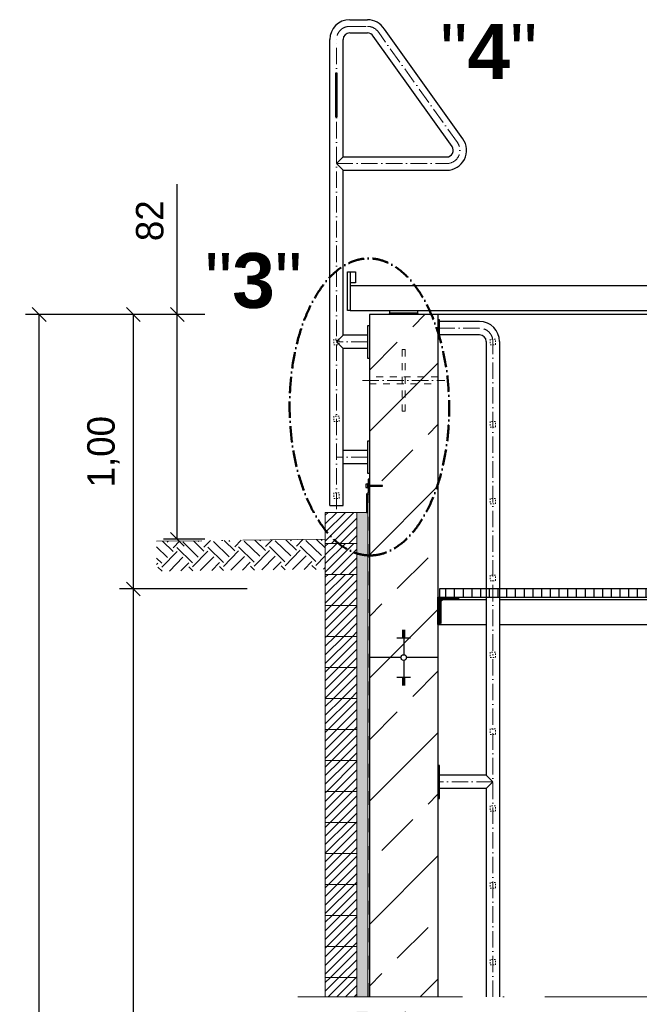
# Model space of a CAD drawing. Header units: millimetres. Extents: x -14064 to 10606674, y -83552 to 74051.
# Tile 15 of 256: x -1661 to 597, y -17605 to -14017. Entities that reach past the tile are written whole.
import ezdxf

# ---------------------------------------------------------------- set-up
doc = ezdxf.new("R2010")
doc.units = ezdxf.units.MM
doc.linetypes.add('ACAD_ISO10W100', pattern=[18, 12, -3, 0, -3])
doc.linetypes.add('JIS_02_1.0', pattern=[2, 1, -1])
doc.layers.add('0_0_1_im Papierbereich gezeichnet', color=7, linetype='Continuous')
doc.layers.add('Bemaßung', color=7, linetype='Continuous', lineweight=9)
doc.layers.add('Beschriftung', color=7, linetype='Continuous', lineweight=9)
doc.styles.add('LBB3.5M1000', font='isocp.shx', dxfattribs={"height": 3.5})
doc.dimstyles.new('DIN', dxfattribs={"dimtxt": 2.5, "dimasz": 2.5, "dimexe": 1.25, "dimexo": 0.625, "dimtad": 1, "dimtih": 1, "dimdec": 4, "dimdsep": 46, "dimlunit": 6, "dimtxsty": 'Standard', "dimcen": 2.5, "dimadec": 0, "dimazin": 0, "dimtfac": 1, "dimtdec": 4, "dimtmove": 0, "dimatfit": 3, "dimfxl": 0, "dimtvp": 1, "dimtolj": 1, "dimtzin": 0, "dimarcsym": 0})
pattern_1 = [(45, (-84371.936, 21858.412), (-15.715448, 15.715448), [])]

# ---------------------------------------------------------------- blocks, each defined once
blk = doc.blocks.new('_Oblique')
at = {"color": 0, "linetype": 'ByBlock', "lineweight": -2}
blk.add_line((-0.5, -0.5), (0.5, 0.5), dxfattribs=at)
blk = doc.blocks.new('*D124')
at = {"layer": 'Bemaßung', "color": 0, "lineweight": -2, "transparency": 16777216}
for p, q in [((-1086.4, -15091.4), (-1639.9, -15091.4)), ((-1589.9, -25811.4), (-1589.9, -15091.4)), ((-1086.4, -25811.4), (-1639.9, -25811.4))]:
    blk.add_line(p, q, dxfattribs=at)
at = {"layer": 'DEFPOINTS', "color": 0, "transparency": 16777216}
for p in [(-1589.9, -15091.4), (-386.4, -15091.4), (-386.4, -25811.4)]:
    blk.add_point(p, dxfattribs=at)
at = {"layer": 'Bemaßung', "color": 0, "lineweight": -2, "transparency": 16777216, "xscale": 50, "yscale": 50, "zscale": 50}
for p, rotation in [((-1589.9, -15091.4), 90), ((-1589.9, -25811.4), 270)]:
    blk.add_blockref('_Oblique', p, dxfattribs=dict(at, rotation=rotation))
at = {"layer": 'Bemaßung', "color": 0, "transparency": 16777216, "insert": (-1689.9, -20451.4), "char_height": 100, "attachment_point": 5, "rotation": 90}
blk.add_mtext('\\A1;10.190', dxfattribs=at)
blk = doc.blocks.new('*D125')
at = {"layer": 'Bemaßung', "color": 0, "lineweight": -2, "transparency": 16777216}
for p, q in [((-1086.4, -15091.4), (-1086.4, -14616.4)), ((-986.4, -15091.4), (-1136.4, -15091.4)), ((-1086.4, -15910.6), (-1086.4, -15091.4)), ((-986.4, -15910.6), (-1136.4, -15910.6))]:
    blk.add_line(p, q, dxfattribs=at)
at = {"layer": 'DEFPOINTS', "color": 0, "transparency": 16777216}
for p in [(-386.4, -15091.4), (-1086.4, -15910.6), (-386.4, -15910.6)]:
    blk.add_point(p, dxfattribs=at)
at = {"layer": 'Bemaßung', "color": 0, "lineweight": -2, "transparency": 16777216, "xscale": 50, "yscale": 50, "zscale": 50}
for p, rotation in [((-1086.4, -15091.4), 90), ((-1086.4, -15910.6), 270)]:
    blk.add_blockref('_Oblique', p, dxfattribs=dict(at, rotation=rotation))
at = {"layer": 'Bemaßung', "color": 0, "transparency": 16777216, "insert": (-1186.4, -14749.7), "char_height": 100, "attachment_point": 5, "rotation": 90}
blk.add_mtext('\\A1;82', dxfattribs=at)
blk = doc.blocks.new('*D173')
at = {"layer": 'Bemaßung', "color": 0, "lineweight": -2, "transparency": 16777216}
for p, q in [((-1086.4, -15091.4), (-1297.1, -15091.4)), ((-1247.1, -15091.4), (-1247.1, -16091.4)), ((-831.4, -16091.4), (-1297.1, -16091.4))]:
    blk.add_line(p, q, dxfattribs=at)
at = {"layer": 'DEFPOINTS', "color": 0, "transparency": 16777216}
for p in [(-386.4, -15091.4), (-1247.1, -16091.4), (-131.4, -16091.4)]:
    blk.add_point(p, dxfattribs=at)
at = {"layer": 'Bemaßung', "color": 0, "lineweight": -2, "transparency": 16777216, "xscale": 50, "yscale": 50, "zscale": 50}
for p, rotation in [((-1247.1, -15091.4), 90), ((-1247.1, -16091.4), 270)]:
    blk.add_blockref('_Oblique', p, dxfattribs=dict(at, rotation=rotation))
at = {"layer": 'Bemaßung', "color": 0, "transparency": 16777216, "insert": (-1355.4, -15591.4), "char_height": 100, "attachment_point": 5, "rotation": 90}
blk.add_mtext('\\A1;1,00', dxfattribs=at)
blk = doc.blocks.new('*D135')
at = {"layer": 'Bemaßung', "color": 0, "lineweight": -2, "transparency": 16777216}
for p, q in [((-831.4, -16091.4), (-1297.1, -16091.4)), ((-1247.1, -16091.4), (-1247.1, -20951.4)), ((-831.4, -20951.4), (-1297.1, -20951.4))]:
    blk.add_line(p, q, dxfattribs=at)
at = {"layer": 'DEFPOINTS', "color": 0, "transparency": 16777216}
for p in [(-131.4, -16091.4), (-1247.1, -20951.4), (-131.4, -20951.4)]:
    blk.add_point(p, dxfattribs=at)
at = {"layer": 'Bemaßung', "color": 0, "lineweight": -2, "transparency": 16777216, "xscale": 50, "yscale": 50, "zscale": 50}
for p, rotation in [((-1247.1, -16091.4), 90), ((-1247.1, -20951.4), 270)]:
    blk.add_blockref('_Oblique', p, dxfattribs=dict(at, rotation=rotation))
at = {"layer": 'Bemaßung', "color": 0, "transparency": 16777216, "insert": (-1347.1, -18521.4), "char_height": 100, "attachment_point": 5, "rotation": 90}
blk.add_mtext('\\A1;4.595', dxfattribs=at)

msp = doc.modelspace()

# ---------------------------------------------------------------- hatches: boundary and pattern name
h = msp.add_hatch()
h.set_pattern_fill('ANSI33', color=256, scale=50)
h.set_pattern_definition([(45, (-84081.94, 22019.64), (-224.5064, 224.5064), []), (45, (-83857.43, 22019.64), (-224.5064, 224.5064), [158.75, -79.375])])
h.paths.add_polyline_path([(1638.57682, -24050.24374), (1638.57682, -24046.72383), (1633.57682, -24046.72383), (1613.57682, -24050.24374)], flags=16)
h.paths.add_polyline_path([(3725.37918, -16315.79156), (1914.37502, -16336.1781), (2014.51675, -16691.36655), (3725.37918, -16691.36532)])
h.paths.add_polyline_path([(1914.37502, -16336.1781), (1453.57682, -16341.36532), (1453.57682, -16675.36532), (1571.07545, -16675.36532), (1571.07545, -16673.36532), (1731.07545, -16673.36532), (1856.16249, -16675.36532), (1856.16249, -16685.36532), (1902.56249, -16685.36532), (2012.92719, -16685.7286)])
h.paths.add_polyline_path([(1413.57682, -15717.54758), (1366.07654, -15717.54758), (1366.07654, -15714.40722), (1413.57682, -15714.40722), (1413.57682, -15640.77266, -0.2574196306), (1163.57682, -15679.36899), (1163.57682, -16341.36532), (1278.22429, -16341.36532, -1), (1298.92935, -16341.36532), (1413.57682, -16341.36532)])
h.paths.add_polyline_path([(1288.57682, -16269.87128), (1288.57682, -16266.35138), (1283.57682, -16266.35138), (1263.57682, -16269.87128)], flags=16)
h.paths.add_polyline_path([(1283.57682, -16433.9788), (1288.57682, -16433.9788), (1288.57682, -16430.45889), (1283.57682, -16430.45889)], flags=16)
h.paths.add_polyline_path([(1288.57682, -24050.24374), (1288.57682, -24046.72383), (1283.57682, -24046.72383), (1263.57682, -24050.24374)], flags=16)
h.paths.add_polyline_path([(-136.42318, -24121.73778), (-251.07065, -24121.73778, -1), (-271.77571, -24121.73778), (-386.42318, -24121.73778), (-386.42318, -25811.36532), (-271.77571, -25811.36532, -1), (-251.07065, -25811.36532), (-136.42318, -25811.36532)])
h.paths.add_polyline_path([(-266.42318, -24214.35125), (-261.42318, -24214.35125), (-261.42318, -24210.83135), (-266.42318, -24210.83135)], flags=16)
h.paths.add_polyline_path([(-261.42318, -25739.87128), (-261.42318, -25736.35138), (-266.42318, -25736.35138), (-286.42318, -25739.87128)], flags=16)
h.paths.add_polyline_path([(-261.42318, -24050.24374), (-261.42318, -24046.72383), (-266.42318, -24046.72383), (-286.42318, -24050.24374)], flags=16)
h.paths.add_polyline_path([(-266.42318, -16433.9788), (-261.42318, -16433.9788), (-261.42318, -16430.45889), (-266.42318, -16430.45889)], flags=16)
h.paths.add_polyline_path([(-136.42318, -15343.86532), (-256.42318, -15343.86532), (-256.42318, -15443.86532), (-266.42318, -15443.86532), (-266.42318, -15343.86532), (-386.42318, -15343.86532), (-386.42318, -15714.40722), (-338.9229, -15714.40722), (-338.9229, -15717.54758), (-386.42318, -15717.54758), (-386.42318, -16341.36532), (-271.77571, -16341.36532, -1), (-251.07065, -16341.36532), (-136.42318, -16341.36532)])
h.paths.add_polyline_path([(-136.42318, -15091.36532), (-386.42318, -15091.36532), (-386.42318, -15318.86532), (-266.42318, -15318.86532), (-266.42318, -15218.86532), (-256.42318, -15218.86532), (-256.42318, -15318.86532), (-136.42318, -15318.86532)])
h.paths.add_polyline_path([(-256.42318, -15343.86532), (-266.42318, -15343.86532), (-266.42318, -15443.86532), (-256.42318, -15443.86532)], flags=17)
h.paths.add_polyline_path([(-256.42318, -15331.36532), (-266.42318, -15331.36532), (-266.42318, -15343.86532), (-256.42318, -15343.86532)])
h.paths.add_polyline_path([(-256.42318, -15318.86532), (-266.42318, -15318.86532), (-266.42318, -15331.36532), (-256.42318, -15331.36532)])
h.paths.add_polyline_path([(-256.42318, -15218.86532), (-266.42318, -15218.86532), (-266.42318, -15318.86532), (-256.42318, -15318.86532)], flags=17)
h.paths.add_polyline_path([(-266.42318, -15318.86532), (-386.42318, -15318.86532), (-386.42318, -15331.36532), (-266.42318, -15331.36532)])
h.paths.add_polyline_path([(-266.42318, -15331.36532), (-386.42318, -15331.36532), (-386.42318, -15343.86532), (-266.42318, -15343.86532)])
h.paths.add_polyline_path([(-136.42318, -15331.36532), (-256.42318, -15331.36532), (-256.42318, -15343.86532), (-136.42318, -15343.86532)])
h.paths.add_polyline_path([(-136.42318, -15318.86532), (-256.42318, -15318.86532), (-256.42318, -15331.36532), (-136.42318, -15331.36532)])
h.paths.add_polyline_path([(1413.57682, -15433.36532), (1293.57682, -15433.36532), (1293.57682, -15506.30456), (1283.57682, -15506.30456), (1283.57682, -15433.36532), (1163.57682, -15433.36532), (1163.57682, -15679.36899, 0.2574196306), (1413.57682, -15640.77266)])
h.paths.add_polyline_path([(1413.57682, -15091.36532), (1163.57682, -15091.36532), (1163.57682, -15187.36166, -0.2574196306), (1413.57682, -15225.95799)])
h.paths.add_polyline_path([(1283.57682, -15192.00456), (1293.57682, -15192.00456), (1293.57682, -15292.00456), (1413.57682, -15292.00456), (1413.57682, -15225.95799, 0.2574196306), (1163.57682, -15187.36166), (1163.57682, -15292.00456), (1283.57682, -15292.00456)])
h.paths.add_polyline_path([(1293.57682, -15192.00456), (1283.57682, -15192.00456), (1283.57682, -15292.00456), (1293.57682, -15292.00456)], flags=17)
h.paths.add_polyline_path([(1283.57682, -15292.00456), (1163.57682, -15292.00456), (1163.57682, -15349.15456), (1283.57682, -15349.15456)])
h.paths.add_polyline_path([(1293.57682, -15292.00456), (1283.57682, -15292.00456), (1283.57682, -15349.15456), (1293.57682, -15349.15456)])
h.paths.add_polyline_path([(1413.57682, -15292.00456), (1293.57682, -15292.00456), (1293.57682, -15349.15456), (1413.57682, -15349.15456)])
h.paths.add_polyline_path([(1413.57682, -15349.15456), (1293.57682, -15349.15456), (1293.57682, -15406.30456), (1413.57682, -15406.30456)])
h.paths.add_polyline_path([(1293.57682, -15349.15456), (1283.57682, -15349.15456), (1283.57682, -15406.30456), (1293.57682, -15406.30456)])
h.paths.add_polyline_path([(1283.57682, -15349.15456), (1163.57682, -15349.15456), (1163.57682, -15406.30456), (1283.57682, -15406.30456)])
h.paths.add_polyline_path([(1283.57682, -15406.30456), (1163.57682, -15406.30456), (1163.57682, -15433.36532), (1283.57682, -15433.36532)])
h.paths.add_polyline_path([(1293.57682, -15406.30456), (1283.57682, -15406.30456), (1283.57682, -15433.36532), (1293.57682, -15433.36532)])
h.paths.add_polyline_path([(1413.57682, -15406.30456), (1293.57682, -15406.30456), (1293.57682, -15433.36532), (1413.57682, -15433.36532)])
h.paths.add_polyline_path([(1293.57682, -15433.36532), (1283.57682, -15433.36532), (1283.57682, -15506.30456), (1293.57682, -15506.30456)], flags=17)
edge = h.paths.add_edge_path()
edge.add_line((1853.57907, -22653.62134), (1453.57682, -22653.62134))
edge.add_line((1453.57682, -22653.62134), (1453.57682, -24121.73778))
edge.add_line((1453.57682, -24121.73778), (1628.22429, -24121.73778))
edge.add_arc((1638.57682, -24121.73778), 10.35253, 0, 180, ccw=False)
edge.add_line((1648.92935, -24121.73778), (1824.57682, -24121.73778))
edge.add_line((1824.57682, -24121.73778), (1824.57682, -24013.66532))
edge.add_line((1824.57682, -24013.66532), (1832.15726, -23944.03869))
edge.add_line((1832.15726, -23944.03869), (1838.15726, -23944.03869))
edge.add_line((1838.15726, -23944.03869), (1838.15726, -23976.03869))
edge.add_line((1838.15726, -23976.03869), (1853.57957, -23976.03869))
edge.add_line((1853.57957, -23976.03869), (1853.57907, -22653.62134))
edge = h.paths.add_edge_path()
edge.add_line((1413.57682, -22653.62134), (1163.57682, -22653.62134))
edge.add_line((1163.57682, -22653.62134), (1163.57682, -24121.73778))
edge.add_line((1163.57682, -24121.73778), (1278.22429, -24121.73778))
edge.add_arc((1288.57682, -24121.73778), 10.35253, 0, 180, ccw=False)
edge.add_line((1298.92935, -24121.73778), (1413.57682, -24121.73778))
edge.add_line((1413.57682, -24121.73778), (1413.57682, -22653.62134))
edge = h.paths.add_edge_path()
edge.add_line((-136.42318, -22653.62134), (-386.42318, -22653.62134))
edge.add_line((-386.42318, -22653.62134), (-386.42318, -24121.73778))
edge.add_line((-386.42318, -24121.73778), (-271.77571, -24121.73778))
edge.add_arc((-261.42318, -24121.73778), 10.35253, 0, 180, ccw=False)
edge.add_line((-251.07065, -24121.73778), (-136.42318, -24121.73778))
edge.add_line((-136.42318, -24121.73778), (-136.42318, -22653.62134))
h.paths.add_polyline_path([(1853.57717, -17632.0379), (1453.57682, -17632.0379), (1453.57682, -22599.84387), (1853.57905, -22599.84387)])
h.paths.add_polyline_path([(1453.57682, -17578.26043), (1853.57715, -17578.26043), (1853.57683, -16725.36785), (1842.56249, -16725.36532), (1842.56249, -16691.36532), (1453.57682, -16691.36532)])
h.paths.add_polyline_path([(1413.57682, -17632.0379), (1163.57682, -17632.0379), (1163.57682, -20348.13454), (1205.1166, -20426.6966), (1259.72684, -20444.24362), (1312.38727, -20459.84126), (1365.04703, -20489.0863), (1392.35249, -20516.38195), (1392.35249, -20551.47643), (1378.69976, -20608.01712), (1355.29527, -20656.75943), (1331.89078, -20689.90409), (1287.0323, -20740.59577), (1242.17381, -20767.89143), (1203.16611, -20783.48863), (1163.57682, -20797.87988), (1163.57682, -22599.84387), (1413.57682, -22599.84387)])
edge = h.paths.add_edge_path()
edge.add_line((1163.57682, -17578.26043), (1413.57682, -17578.26043))
edge.add_line((1413.57682, -17578.26043), (1413.57682, -16341.36532))
edge.add_line((1413.57682, -16341.36532), (1298.92935, -16341.36532))
edge.add_arc((1288.57682, -16341.36532), 10.35253, -180, 0, ccw=False)
edge.add_line((1278.22429, -16341.36532), (1163.57682, -16341.36532))
edge.add_line((1163.57682, -16341.36532), (1163.57682, -17578.26043))
h.paths.add_polyline_path([(-136.42318, -17632.0379), (-386.42318, -17632.0379), (-386.42318, -22599.84387), (-136.42318, -22599.84387)])
edge = h.paths.add_edge_path()
edge.add_line((-386.42318, -17578.26043), (-136.42318, -17578.26043))
edge.add_line((-136.42318, -17578.26043), (-136.42318, -16341.36532))
edge.add_line((-136.42318, -16341.36532), (-251.07065, -16341.36532))
edge.add_arc((-261.42318, -16341.36532), 10.35253, -180, 0, ccw=False)
edge.add_line((-271.77571, -16341.36532), (-386.42318, -16341.36532))
edge.add_line((-386.42318, -16341.36532), (-386.42318, -17578.26043))
h = msp.add_hatch(color=256)
h.dxf.hatch_style = 1
h.paths.add_polyline_path([(-386.42318, -15692.01294), (-391.43058, -15692.01294), (-391.43058, -15714.40722), (-386.42649, -15714.40722)])
h.paths.add_polyline_path([(-386.42649, -15714.40722), (-391.43058, -15714.40722), (-391.43058, -15717.54758), (-386.42696, -15717.54758)])
h.paths.add_polyline_path([(-386.42696, -15717.54758), (-391.43058, -15717.54758), (-391.43058, -15725.39163), (-391.43058, -15739.94187), (-397.42318, -15745.93447), (-397.42318, -15812.36532), (-392.42318, -15812.36532), (-392.42318, -15748.00554), (-386.43058, -15742.01294)])
at = {"lineweight": 5}
h = msp.add_hatch(dxfattribs=at)
h.set_pattern_fill('ANSI31', color=256, scale=0.4, style=0)
h.set_pattern_definition([(45, (-84371.9356, 21817.7648), (-0.898025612, 0.898025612), [])])
h.paths.add_polyline_path([(-391.43058, -15717.54758), (-338.9229, -15717.54758), (-338.9229, -15714.40722), (-391.43058, -15714.40722)])
h = msp.add_hatch(dxfattribs=at)
h.set_pattern_fill('ANSI31', color=256, scale=7, style=0)
h.set_pattern_definition([(45, (-84371.936, 22084.412), (-15.715448, 15.715448), [])])
h.paths.add_polyline_path([(-432.42318, -15812.36532), (-547.42318, -15812.36532), (-547.42318, -15925.36532), (-432.42318, -15925.36532)])
h = msp.add_hatch()
h.set_pattern_fill('EARTH', color=256, scale=12.5, angle=45.64, style=0)
h.set_pattern_definition([(45.64, (-84371.936, 21858.41), (-1.253854, 112.2462), [79.375, -79.375]), (45.64, (-84393.22, 21879.22), (-1.253854, 112.2462), [79.375, -79.375]), (45.64, (-84414.5, 21900.035), (-1.253854, 112.2462), [79.375, -79.375]), (135.64, (-84414.655, 21914.065), (-112.2462, -1.253854), [79.375, -79.375]), (135.64, (-84393.84, 21935.35), (-112.2462, -1.253854), [79.375, -79.375]), (135.64, (-84373.03, 21956.63), (-112.2462, -1.253854), [79.375, -79.375])])
h.paths.add_polyline_path([(-547.42318, -16019.72081), (-547.42318, -15910.62611), (-1162.00628, -15917.5445), (-1162.00628, -16026.6392)])
h = msp.add_hatch(dxfattribs=at)
h.set_pattern_fill('ANSI31', color=256, scale=7, style=0)
h.set_pattern_definition([(45, (-84371.936, 21971.412), (-15.715448, 15.715448), [])])
h.paths.add_polyline_path([(-432.42318, -15925.36532), (-547.42318, -15925.36532), (-547.42318, -16038.36532), (-432.42318, -16038.36532)])
h = msp.add_hatch(dxfattribs=at)
h.set_pattern_fill('ANSI31', color=256, scale=7, style=0)
h.set_pattern_definition(pattern_1)
h.paths.add_polyline_path([(-432.42318, -16038.36532), (-547.42318, -16038.36532), (-547.42318, -16151.36532), (-432.42318, -16151.36532)])
h = msp.add_hatch()
h.set_pattern_fill('ANSI31', color=256, scale=10, angle=45)
h.set_pattern_definition([(90, (-84371.936, 22228.412), (-31.75, 5e-15), [])])
h.paths.add_polyline_path([(-131.42318, -16121.36532), (1158.57682, -16121.36532), (1158.57682, -16091.36532), (-131.42318, -16091.36532)])
at = {"lineweight": 9}
h = msp.add_hatch(dxfattribs=at)
h.set_pattern_fill('ANSI31', color=256)
h.set_pattern_definition([(45, (-84371.9356, 22228.4124), (-2.24506403, 2.24506403), [])])
edge = h.paths.add_edge_path()
edge.add_line((-136.42318, -16221.36532), (-136.42318, -16121.36532))
edge.add_line((-136.42318, -16121.36532), (-61.42318, -16121.36532))
edge.add_line((-61.42318, -16121.36532), (-61.42318, -16126.36532))
edge.add_arc((-66.42318, -16126.36532), 5, -90, 0, ccw=False)
edge.add_line((-66.42318, -16131.36532), (-116.42318, -16131.36532))
edge.add_arc((-116.42318, -16141.36532), 10, 90, 180)
edge.add_line((-126.42318, -16141.36532), (-126.42318, -16216.36532))
edge.add_arc((-131.42318, -16216.36532), 5, -90, 0, ccw=False)
edge.add_line((-131.42318, -16221.36532), (-136.42318, -16221.36532))
at = {"lineweight": 5}
h = msp.add_hatch(dxfattribs=at)
h.set_pattern_fill('ANSI31', color=256, scale=7, style=0)
h.set_pattern_definition(pattern_1)
h.paths.add_polyline_path([(-432.42318, -16151.36532), (-547.42318, -16151.36532), (-547.42318, -16264.36532), (-432.42318, -16264.36532)])
h = msp.add_hatch(dxfattribs=at)
h.set_pattern_fill('ANSI31', color=256, scale=7, style=0)
h.set_pattern_definition(pattern_1)
h.paths.add_polyline_path([(-432.42318, -16264.36532), (-547.42318, -16264.36532), (-547.42318, -16377.36532), (-432.42318, -16377.36532)])
h = msp.add_hatch(dxfattribs=at)
h.set_pattern_fill('ANSI31', color=256, scale=7, style=0)
h.set_pattern_definition(pattern_1)
h.paths.add_polyline_path([(-432.42318, -16377.36532), (-547.42318, -16377.36532), (-547.42318, -16490.36532), (-432.42318, -16490.36532)])
h = msp.add_hatch(dxfattribs=at)
h.set_pattern_fill('ANSI31', color=256, scale=7, style=0)
h.set_pattern_definition(pattern_1)
h.paths.add_polyline_path([(-432.42318, -16490.36532), (-547.42318, -16490.36532), (-547.42318, -16603.36532), (-432.42318, -16603.36532)])
h = msp.add_hatch(dxfattribs=at)
h.set_pattern_fill('ANSI31', color=256, scale=7, style=0)
h.set_pattern_definition(pattern_1)
h.paths.add_polyline_path([(-432.42318, -16603.36532), (-547.42318, -16603.36532), (-547.42318, -16716.36532), (-432.42318, -16716.36532)])
h = msp.add_hatch(dxfattribs=at)
h.set_pattern_fill('ANSI31', color=256, scale=7, style=0)
h.set_pattern_definition(pattern_1)
h.paths.add_polyline_path([(-432.42318, -16716.36532), (-547.42318, -16716.36532), (-547.42318, -16829.36532), (-432.42318, -16829.36532)])
h = msp.add_hatch(dxfattribs=at)
h.set_pattern_fill('ANSI31', color=256, scale=7, style=0)
h.set_pattern_definition(pattern_1)
h.paths.add_polyline_path([(-432.42318, -16829.36532), (-547.42318, -16829.36532), (-547.42318, -16942.36532), (-432.42318, -16942.36532)])
h = msp.add_hatch(dxfattribs=at)
h.set_pattern_fill('ANSI31', color=256, scale=7, style=0)
h.set_pattern_definition(pattern_1)
h.paths.add_polyline_path([(-432.42318, -16942.36532), (-547.42318, -16942.36532), (-547.42318, -17055.36532), (-432.42318, -17055.36532)])
h = msp.add_hatch(dxfattribs=at)
h.set_pattern_fill('ANSI31', color=256, scale=7, style=0)
h.set_pattern_definition(pattern_1)
h.paths.add_polyline_path([(-432.42318, -17055.36532), (-547.42318, -17055.36532), (-547.42318, -17168.36532), (-432.42318, -17168.36532)])
h = msp.add_hatch(dxfattribs=at)
h.set_pattern_fill('ANSI31', color=256, scale=7, style=0)
h.set_pattern_definition(pattern_1)
h.paths.add_polyline_path([(-432.42318, -17168.36532), (-547.42318, -17168.36532), (-547.42318, -17281.36532), (-432.42318, -17281.36532)])
h = msp.add_hatch(dxfattribs=at)
h.set_pattern_fill('ANSI31', color=256, scale=7, style=0)
h.set_pattern_definition(pattern_1)
h.paths.add_polyline_path([(-432.42318, -17281.36532), (-547.42318, -17281.36532), (-547.42318, -17394.36532), (-432.42318, -17394.36532)])
h = msp.add_hatch(dxfattribs=at)
h.set_pattern_fill('ANSI31', color=256, scale=7, style=0)
h.set_pattern_definition(pattern_1)
h.paths.add_polyline_path([(-432.42318, -17394.36532), (-547.42318, -17394.36532), (-547.42318, -17507.36532), (-432.42318, -17507.36532)])
h = msp.add_hatch(dxfattribs=at)
h.set_pattern_fill('ANSI31', color=256, scale=7, style=0)
h.set_pattern_definition(pattern_1)
h.paths.add_polyline_path([(-547.42318, -17578.26043), (-432.42318, -17578.26043), (-432.42318, -17507.36532), (-547.42318, -17507.36532)])
at = {"layer": 'Bemaßung', "lineweight": 5}
h = msp.add_hatch(dxfattribs=at)
h.set_pattern_fill('AR-SAND', color=256, scale=0.25)
h.set_pattern_definition([(37.5, (-84371.936, 21858.412), (-0.4000078, 12.2353309), [0, -9.652, 0, -10.795, 0, -10.31875]), (7.5, (-84371.936, 21858.412), (11.238082, 17.9206275), [0, -5.207, 0, -8.6995, 0, -3.33375]), (327.5, (-84379.746, 21858.412), (19.7748093, 0.0359296), [0, -3.175, 0, -11.43, 0, -14.9225]), (317.5, (-84379.746, 21858.412), (19.0889113, 5.573233), [0, -1.5875, 0, -7.493, 0, -8.5725])])
h.paths.add_polyline_path([(-392.42318, -22653.62134), (-432.42318, -22653.62134), (-432.42318, -26361.36532), (-392.42318, -26361.36532)])
h.paths.add_polyline_path([(-432.42318, -17578.26043), (-392.42318, -17578.26043), (-392.42318, -15812.36532), (-432.42318, -15812.36532)])
h.paths.add_polyline_path([(-392.42318, -17632.0379), (-432.42318, -17632.0379), (-432.42318, -22599.84387), (-392.42318, -22599.84387)])

# ---------------------------------------------------------------- linework, layer by layer
for p, q in [((-458.12318, -14017.05826), (-393.4046, -14017.05826)), ((-45.81117, -14450.89452), (-331.82915, -14051.33148)), ((-530.57318, -15786.86532), (-530.57318, -14089.50826)), ((-482.27318, -14517.21532), (-482.27318, -14089.50826)), ((-458.12318, -14065.35826), (-393.4046, -14065.35826)), ((-85.08283, -14479.0126), (-372.87945, -14076.78267)), ((-482.27318, -14517.21532), (-506.42318, -14541.36532)), ((-482.27318, -14517.21532), (-104.72318, -14517.21532)), ((-506.42318, -14541.36532), (-482.27318, -14565.51532)), ((-482.27318, -14565.51532), (-104.72318, -14565.51532)), ((-482.27318, -15167.21532), (-482.27318, -14565.51532)), ((-466.42318, -15076.36532), (-466.42318, -14936.36532)), ((-466.42318, -14936.36532), (-456.42318, -14936.36532)), ((-456.42318, -14936.36532), (-456.42318, -14986.36532)), ((-456.42318, -14936.36532), (-436.42318, -14936.36532)), ((-436.42318, -14936.36532), (-436.42318, -14976.36532)), ((-436.42318, -14976.36532), (-456.42318, -14976.36532)), ((3088.57682, -14986.36532), (-456.42318, -14986.36532)), ((-456.42318, -14986.36532), (-456.42318, -15076.36532)), ((-456.42318, -15076.36532), (-466.42318, -15076.36532)), ((-456.42318, -15076.36532), (3088.57682, -15076.36532)), ((-136.42318, -15091.36532), (-386.42318, -15091.36532)), ((-386.42318, -15091.36532), (-386.42318, -17578.26043)), ((-311.42318, -15086.36532), (-316.42318, -15091.36532)), ((-311.42318, -15086.36532), (-311.42318, -15076.36532)), ((-211.42318, -15086.36532), (-311.42318, -15086.36532)), ((-211.42318, -15076.36532), (-211.42318, -15086.36532)), ((-211.42318, -15086.36532), (-206.42318, -15091.36532)), ((1163.57682, -15091.36532), (-136.42318, -15091.36532)), ((-136.42318, -15091.36532), (-136.42318, -17578.26043)), ((15.27682, -15117.21532), (-130.42318, -15117.21532)), ((-482.27318, -15167.21532), (-506.42318, -15191.36532)), ((-392.42318, -15167.21532), (-482.27318, -15167.21532)), ((15.27682, -15165.51532), (-130.42318, -15165.51532)), ((-506.42318, -15191.36532), (-482.27318, -15215.51532)), ((39.42682, -15189.66532), (39.42682, -16770.55032)), ((87.72682, -15189.66532), (87.72682, -17578.26043)), ((-482.27318, -15786.86532), (-482.27318, -15215.51532)), ((-392.42318, -15215.51532), (-482.27318, -15215.51532)), ((-392.42318, -15587.21532), (-482.27318, -15587.21532)), ((-392.42318, -15635.51532), (-482.27318, -15635.51532)), ((-530.57318, -15786.86532), (-482.27318, -15786.86532)), ((39.42682, -16131.36532), (-66.42318, -16131.36532)), ((1093.57682, -16131.36532), (87.72682, -16131.36532)), ((-266.42318, -16241.71204), (-256.42318, -16241.71204)), ((-266.42318, -16245.23195), (-256.42318, -16245.23195)), ((-266.42318, -16248.75185), (-256.42318, -16248.75185)), ((-266.42318, -16252.27176), (-256.42318, -16252.27176)), ((-261.42318, -16241.36532), (-261.42318, -16331.01279)), ((-136.42318, -16221.36532), (39.42682, -16221.36532)), ((87.72682, -16221.36532), (1163.57682, -16221.36532)), ((-286.42318, -16269.87128), (-236.42318, -16269.87128)), ((-266.42318, -16255.79166), (-256.42318, -16255.79166)), ((-266.42318, -16259.31157), (-256.42318, -16259.31157)), ((-266.42318, -16262.83147), (-256.42318, -16262.83147)), ((-266.42318, -16266.35138), (-256.42318, -16266.35138)), ((-271.77571, -16341.36532), (-386.42318, -16341.36532)), ((-261.42318, -16351.71786), (-261.42318, -16441.36532)), ((-136.42318, -16341.36532), (-251.07065, -16341.36532)), ((-286.42318, -16412.85937), (-236.42318, -16412.85937)), ((-266.42318, -16416.37927), (-256.42318, -16416.37927)), ((-266.42318, -16419.89918), (-256.42318, -16419.89918)), ((-266.42318, -16423.41908), (-256.42318, -16423.41908)), ((-266.42318, -16426.93899), (-256.42318, -16426.93899)), ((-266.42318, -16430.45889), (-256.42318, -16430.45889)), ((-266.42318, -16433.9788), (-256.42318, -16433.9788)), ((-266.42318, -16437.4987), (-256.42318, -16437.4987)), ((-266.42318, -16441.01861), (-256.42318, -16441.01861)), ((39.42682, -16770.55032), (-130.42318, -16770.55032)), ((63.57682, -16794.70032), (39.42682, -16770.55032)), ((39.42682, -16818.85032), (-130.42318, -16818.85032)), ((39.42682, -16818.85032), (63.57682, -16794.70032)), ((39.42682, -16818.85032), (39.42682, -17578.26043))]:
    msp.add_line(p, q)
at = {"linetype": 'ACAD_ISO10W100', "lineweight": 18, "ltscale": 5}
for p, q in [((-458.12318, -14041.36532), (-393.30722, -14041.36532)), ((-65.44618, -14464.9547), (-352.25692, -14064.21414)), ((-506.42318, -15801.37091), (-506.42318, -14089.66532)), ((-506.42318, -14541.36532), (-104.72318, -14541.36532)), ((15.27682, -15141.36532), (-130.42318, -15141.36532)), ((-392.42318, -15191.36532), (-506.42318, -15191.36532)), ((63.57682, -17578.26043), (63.57682, -15189.66532)), ((-411.42318, -15331.36532), (-111.42318, -15331.36532)), ((-392.42318, -15611.36532), (-506.42318, -15611.36532)), ((63.57682, -16794.70032), (-130.42318, -16794.70032))]:
    msp.add_line(p, q, dxfattribs=at)
at = {"lineweight": 9}
msp.add_line((-392.42318, -15748.00554), (-392.42318, -17578.26043), dxfattribs=at)
at = {"linetype": 'JIS_02_1.0', "lineweight": 25, "ltscale": 50}
msp.add_line((-390.42318, -17578.26043), (-390.42318, -15746.19659), dxfattribs=at)
at = {"linetype": 'ACAD_ISO10W100', "lineweight": 13, "ltscale": 25}
for p, q in [((-432.42318, -15812.36532), (-392.42318, -15812.36532)), ((-547.42318, -15910.62611), (-1162.00628, -15917.5445))]:
    msp.add_line(p, q, dxfattribs=at)
at = {"linetype": 'ACAD_ISO10W100', "lineweight": 18, "ltscale": 50}
msp.add_line((-647.42318, -17578.26043), (1978.57682, -17578.26043), dxfattribs=at)
for points in [[(-509.42318, -14371.36532), (-503.42318, -14371.36532), (-503.42318, -14211.36532), (-509.42318, -14211.36532)], [(-386.42318, -15131.36532), (-386.42318, -15251.36532), (-392.42318, -15251.36532), (-392.42318, -15131.36532)], [(-136.42318, -15171.36532), (-130.42318, -15171.36532), (-130.42318, -15111.36532), (-136.42318, -15111.36532)], [(-386.42318, -15551.36532), (-386.42318, -15671.36532), (-392.42318, -15671.36532), (-392.42318, -15551.36532)], [(-131.42318, -16121.36532), (1158.57682, -16121.36532), (1158.57682, -16091.36532), (-131.42318, -16091.36532)], [(-136.42318, -16854.70032), (-130.42318, -16854.70032), (-130.42318, -16734.70032), (-136.42318, -16734.70032)]]:
    msp.add_lwpolyline(points, close=True)
at = {"linetype": 'JIS_02_1.0', "lineweight": 18, "ltscale": 5}
for points in [[(-516.42318, -15201.36532), (-496.42318, -15201.36532), (-496.42318, -15181.36532), (-516.42318, -15181.36532)], [(53.57682, -15201.36532), (73.57682, -15201.36532), (73.57682, -15181.36532), (53.57682, -15181.36532)], [(-516.42318, -15481.36532), (-496.42318, -15481.36532), (-496.42318, -15461.36532), (-516.42318, -15461.36532)], [(53.57682, -15501.36532), (73.57682, -15501.36532), (73.57682, -15481.36532), (53.57682, -15481.36532)], [(-516.42318, -15761.36532), (-496.42318, -15761.36532), (-496.42318, -15741.36532), (-516.42318, -15741.36532)], [(53.57682, -15781.36532), (73.57682, -15781.36532), (73.57682, -15761.36532), (53.57682, -15761.36532)], [(53.57682, -16061.36532), (73.57682, -16061.36532), (73.57682, -16041.36532), (53.57682, -16041.36532)], [(53.57682, -16341.36532), (73.57682, -16341.36532), (73.57682, -16321.36532), (53.57682, -16321.36532)], [(53.57682, -16621.36532), (73.57682, -16621.36532), (73.57682, -16601.36532), (53.57682, -16601.36532)], [(53.57682, -16901.36532), (73.57682, -16901.36532), (73.57682, -16881.36532), (53.57682, -16881.36532)], [(53.57682, -17181.36532), (73.57682, -17181.36532), (73.57682, -17161.36532), (53.57682, -17161.36532)], [(53.57682, -17461.36532), (73.57682, -17461.36532), (73.57682, -17441.36532), (53.57682, -17441.36532)]]:
    msp.add_lwpolyline(points, close=True, dxfattribs=at)
at = {"linetype": 'JIS_02_1.0', "lineweight": 18, "ltscale": 25}
for points in [[(-266.42318, -15218.86532), (-256.42318, -15218.86532), (-256.42318, -15443.86532), (-266.42318, -15443.86532)], [(-386.42318, -15343.86532), (-136.42318, -15343.86532), (-136.42318, -15318.86532), (-386.42318, -15318.86532)]]:
    msp.add_lwpolyline(points, close=True, dxfattribs=at)
msp.add_lwpolyline([(-392.42318, -15812.36527), (-392.42318, -15748.00554), (-386.43058, -15742.01294), (-386.42318, -15692.01294), (-391.43058, -15692.01294), (-391.43058, -15739.94187), (-397.42318, -15745.93447), (-397.42318, -15812.36532), (-392.42318, -15812.36532)])
at = {"lineweight": 9}
for points in [[(-432.42318, -15812.36532), (-547.42318, -15812.36532), (-547.42318, -15925.36532), (-432.42318, -15925.36532), (-432.42318, -15812.36532)], [(-432.42318, -15925.36532), (-547.42318, -15925.36532), (-547.42318, -16038.36532), (-432.42318, -16038.36532), (-432.42318, -15925.36532)], [(-432.42318, -16038.36532), (-547.42318, -16038.36532), (-547.42318, -16151.36532), (-432.42318, -16151.36532), (-432.42318, -16038.36532)], [(-432.42318, -16151.36532), (-547.42318, -16151.36532), (-547.42318, -16264.36532), (-432.42318, -16264.36532), (-432.42318, -16151.36532)], [(-432.42318, -16264.36532), (-547.42318, -16264.36532), (-547.42318, -16377.36532), (-432.42318, -16377.36532), (-432.42318, -16264.36532)], [(-432.42318, -16377.36532), (-547.42318, -16377.36532), (-547.42318, -16490.36532), (-432.42318, -16490.36532), (-432.42318, -16377.36532)], [(-432.42318, -16490.36532), (-547.42318, -16490.36532), (-547.42318, -16603.36532), (-432.42318, -16603.36532), (-432.42318, -16490.36532)]]:
    msp.add_lwpolyline(points, dxfattribs=at)
msp.add_lwpolyline([(-136.42318, -16221.36532), (-136.42318, -16121.36532), (-61.42318, -16121.36532), (-61.42318, -16126.36532, -0.4142135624), (-66.42318, -16131.36532), (-116.42318, -16131.36532, 0.4142135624), (-126.42318, -16141.36532), (-126.42318, -16216.36532, -0.4142135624), (-131.42318, -16221.36532)], format="xyb", close=True)
at = {"lineweight": 5}
for points in [[(-432.42318, -16603.36532), (-547.42318, -16603.36532), (-547.42318, -16716.36532), (-432.42318, -16716.36532), (-432.42318, -16603.36532)], [(-432.42318, -16716.36532), (-547.42318, -16716.36532), (-547.42318, -16829.36532), (-432.42318, -16829.36532), (-432.42318, -16716.36532)], [(-432.42318, -16829.36532), (-547.42318, -16829.36532), (-547.42318, -16942.36532), (-432.42318, -16942.36532), (-432.42318, -16829.36532)], [(-432.42318, -16942.36532), (-547.42318, -16942.36532), (-547.42318, -17055.36532), (-432.42318, -17055.36532), (-432.42318, -16942.36532)], [(-432.42318, -17055.36532), (-547.42318, -17055.36532), (-547.42318, -17168.36532), (-432.42318, -17168.36532), (-432.42318, -17055.36532)], [(-432.42318, -17168.36532), (-547.42318, -17168.36532), (-547.42318, -17281.36532), (-432.42318, -17281.36532), (-432.42318, -17168.36532)], [(-432.42318, -17281.36532), (-547.42318, -17281.36532), (-547.42318, -17394.36532), (-432.42318, -17394.36532), (-432.42318, -17281.36532)], [(-432.42318, -17394.36532), (-547.42318, -17394.36532), (-547.42318, -17507.36532), (-432.42318, -17507.36532), (-432.42318, -17394.36532)], [(-432.42318, -17507.36532), (-547.42318, -17507.36532), (-547.42318, -17578.26043)], [(-432.42318, -17578.26043), (-432.42318, -17507.36532)]]:
    msp.add_lwpolyline(points, dxfattribs=at)
msp.add_circle((-261.42318, -16341.36532), 10.35253)
for centre, radius, start, end in [((-458.12318, -14089.50826), 72.45, 90, 180), ((-393.4046, -14089.50826), 72.45, 31.79891282, 90), ((-458.12318, -14089.50826), 24.15, 90, 180), ((-393.4046, -14089.50826), 24.15, 31.79891282, 90), ((-104.72318, -14493.06532), 72.45, 270, 35.59610741), ((-104.72318, -14493.06532), 24.15, 270, 35.58382393), ((15.27682, -15189.66532), 72.45, 0, 90), ((15.27682, -15189.66532), 24.15, 0, 90)]:
    msp.add_arc(centre, radius, start, end)
at = {"linetype": 'ACAD_ISO10W100', "lineweight": 18, "ltscale": 5}
for centre, start, end in [((-458.12318, -14089.66532), 90, 180), ((-393.30722, -14089.66532), 31.79891282, 90), ((-104.72318, -14493.06532), 270, 35.59136635), ((15.27682, -15189.66532), 0, 90)]:
    msp.add_arc(centre, 48.3, start, end, dxfattribs=at)
at = {"linetype": 'ACAD_ISO10W100', "lineweight": 50, "ltscale": 5}
msp.add_ellipse((-386.42318, -15428.24932), major_axis=(3.65553, -541.21577), ratio=0.5371511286, dxfattribs=at)
at = {"layer": '0_0_1_im Papierbereich gezeichnet'}
for points in [[(-399.44097, -15722.36177), (-392.51306, -15722.36177), (-392.51306, -15709.59304), (-399.44097, -15709.59304)], [(-392.51306, -15725.39163), (-391.43058, -15725.39163), (-391.43058, -15706.56317), (-392.51306, -15706.56317)], [(-391.43058, -15717.54758), (-338.9229, -15717.54758), (-338.9229, -15714.40722), (-391.43058, -15714.40722)]]:
    msp.add_lwpolyline(points, close=True, dxfattribs=at)

# ---------------------------------------------------------------- texts
at = {"layer": 'Beschriftung', "char_height": 200, "width": 377.5830311, "attachment_point": 1, "style": 'LBB3.5M1000'}
for s, insert in [('{\\fArial|b0|i0|c0|p34;"\\fArial|b1|i0|c0|p34;4\\fArial|b0|i0|c0|p34;"}', (-128.17975, -14033.24489)), ('{\\fArial|b0|i0|c0|p34;"\\fArial|b1|i0|c0|p34;3\\fArial|b0|i0|c0|p34;"}', (-985.57285, -14867.28883))]:
    msp.add_mtext(s, dxfattribs=dict(at, insert=insert))

# ---------------------------------------------------------------- dimensions: what is measured, and where the dimension line sits
at = {"layer": 'Bemaßung'}
dim = msp.add_linear_dim(base=(-1086.42318, -15910.62611), p1=(-386.42318, -15091.36532), p2=(-386.42318, -15910.62611), angle=90, text='82', dimstyle='DIN', override={"dimscale": 100, "dimtxt": 1, "dimasz": 0.5, "dimexe": 0.5, "dimexo": 6, "dimgap": 0.5, "dimtih": 0, "dimdec": 2, "dimblk1": 'Oblique', "dimblk2": 'Oblique', "dimsah": 1}, dxfattribs=at)
dim.commit()
dim.dimension.update_dxf_attribs({"geometry": '*D125', "text_midpoint": (-1086.42318, -14749.69866), "dimtype": 160})
for base, p1, p2, text, override, picture, middle in [((-1589.94718, -15091.36532), (-386.42318, -25811.36532), (-386.42318, -15091.36532), '10.190', {"dimscale": 100, "dimtxt": 1, "dimasz": 0.5, "dimexe": 0.5, "dimexo": 7, "dimgap": 0.5, "dimtih": 0, "dimdec": 2, "dimzin": 8, "dimlunit": 6, "dimblk1": 'Oblique', "dimblk2": 'Oblique', "dimsah": 1, "dimtmove": 2}, '*D124', (-1689.94718, -20451.36532)), ((-1247.05559, -16091.36532), (-386.42318, -15091.36532), (-131.42318, -16091.36532), '1,00', {"dimscale": 100, "dimtxt": 1, "dimasz": 0.5, "dimexe": 0.5, "dimexo": 7, "dimgap": 0.5, "dimtih": 0, "dimdec": 2, "dimblk1": 'Oblique', "dimblk2": 'Oblique', "dimsah": 1, "dimtmove": 2}, '*D173', (-1355.38892, -15591.36532)), ((-1247.05559, -20951.36532), (-131.42318, -16091.36532), (-131.42318, -20951.36532), '4.595', {"dimscale": 100, "dimtxt": 1, "dimasz": 0.5, "dimexe": 0.5, "dimexo": 7, "dimgap": 0.5, "dimtih": 0, "dimdec": 2, "dimblk1": 'Oblique', "dimblk2": 'Oblique', "dimsah": 1, "dimtmove": 2}, '*D135', (-1347.05559, -18521.36532))]:
    dim = msp.add_linear_dim(base=base, p1=p1, p2=p2, angle=90, text=text, dimstyle='DIN', override=override, dxfattribs=at)
    dim.commit()
    dim.dimension.update_dxf_attribs({"geometry": picture, "text_midpoint": middle})

doc.saveas('drawing.dxf')
